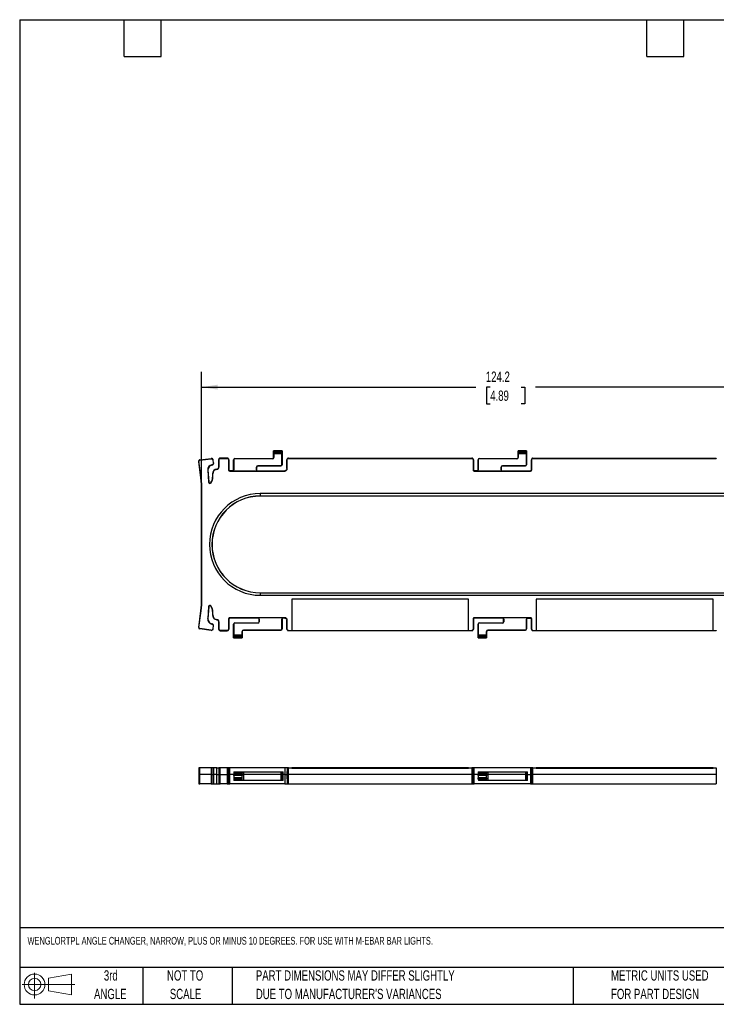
# Model space of a CAD drawing. Header units: millimetres. Extents: x 6 to 273, y 6 to 210.
# Tile 1 of 4: x 6 to 150, y 6 to 210. Entities that reach past the tile are written whole.
import ezdxf

# ---------------------------------------------------------------- set-up
doc = ezdxf.new("R2010")
doc.units = ezdxf.units.MM
doc.layers.add('DIMENSIONS', color=140, linetype='Continuous', lineweight=25)
doc.layers.add('TEXT', color=140, linetype='Continuous', lineweight=25)
doc.styles.add('SLDTEXTSTYLE0', font='TXT', dxfattribs={"width": 0.7})
doc.dimstyles.new('SLDDIMSTYLE2', dxfattribs={"dimtxt": 2.158008, "dimasz": 3.302, "dimexe": 0, "dimexo": 0.0625, "dimgap": 0.539502, "dimtad": 0, "dimtih": 1, "dimtoh": 1, "dimrnd": 1e-09, "dimzin": 12, "dimdsep": 46, "dimtxsty": 'SLDTEXTSTYLE0', "dimsah": 1, "dimcen": 0.09, "dimadec": 0, "dimazin": 3, "dimtfac": 1, "dimtofl": 0, "dimtmove": 0, "dimatfit": 3, "dimfxl": 0, "dimfrac": 2, "dimtolj": 1, "dimtzin": 12, "dimarcsym": 0})

# ---------------------------------------------------------------- blocks, each defined once
blk = doc.blocks.new('Block11')
at = {"color": 7, "linetype": 'Continuous', "lineweight": 18}
for p, q in [((2.59, 5.31), (2.59, 0)), ((5.48, 4.17), (10.18, 5.03)), ((5.48, 1.6), (5.48, 4.17)), ((10.18, 5.03), (10.18, 0.73)), ((0, 2.88), (10.87, 2.88)), ((5.48, 1.6), (10.18, 0.73))]:
    blk.add_line(p, q, dxfattribs=at)
for radius in [2.15, 1.29]:
    blk.add_circle((2.59, 2.88), radius, dxfattribs=at)
blk = doc.blocks.new('Block12')
at = {"color": 7, "linetype": 'Continuous'}
blk.add_blockref('Block11', (0, 0), dxfattribs=at)
blk = doc.blocks.new('SW_NOTE_0_2')
at = {"layer": 'TEXT', "color": 0, "char_height": 2.1167, "attachment_point": 1, "style": 'SLDTEXTSTYLE0'}
for s, insert in [('PART DIMENSIONS MAY DIFFER SLIGHTLY', (0, 2.73)), ("DUE TO MANUFACTURER'S VARIANCES", (0, -1.09))]:
    blk.add_mtext(s, dxfattribs=dict(at, insert=insert))
blk = doc.blocks.new('SW_NOTE_0_3')
at = {"layer": 'TEXT', "color": 0, "char_height": 2.117, "attachment_point": 2, "style": 'SLDTEXTSTYLE0'}
for s, insert in [('NOT TO', (5.26, 2.73)), ('SCALE', (5.35, -1.09))]:
    blk.add_mtext(s, dxfattribs=dict(at, insert=insert))
blk = doc.blocks.new('SW_NOTE_0_4')
at = {"layer": 'TEXT', "color": 0, "char_height": 2.117, "attachment_point": 2, "style": 'SLDTEXTSTYLE0'}
for s, insert in [('3rd', (2.32, 2.73)), ('ANGLE', (2.22, -1.09))]:
    blk.add_mtext(s, dxfattribs=dict(at, insert=insert))
blk = doc.blocks.new('SW_NOTE_0_5')
at = {"layer": 'TEXT', "color": 0, "char_height": 2.1167, "attachment_point": 1, "style": 'SLDTEXTSTYLE0'}
for s, insert in [('METRIC UNITS USED', (0, 2.73)), ('FOR PART DESIGN', (0, -1.09))]:
    blk.add_mtext(s, dxfattribs=dict(at, insert=insert))
blk = doc.blocks.new('_D_4')
at = {"layer": 'DIMENSIONS'}
for p, q in [((43.92, 113.7), (43.92, 136.89)), ((168.16, 113.7), (168.16, 136.89)), ((43.92, 133.71), (100.59, 133.71)), ((103.52, 133.71), (102.79, 133.71)), ((102.79, 133.71), (102.79, 130.28)), ((109.93, 133.71), (110.65, 133.71)), ((110.65, 133.71), (110.65, 130.28)), ((168.16, 133.71), (112.85, 133.71)), ((102.79, 130.28), (103.52, 130.28)), ((110.65, 130.28), (109.93, 130.28))]:
    blk.add_line(p, q, dxfattribs=at)
for points in [[(43.92, 133.71), (47.22, 133.21), (47.22, 134.22)], [(168.16, 133.71), (164.86, 134.22), (164.86, 133.21)]]:
    blk.add_solid(points, dxfattribs=at)
at = {"layer": 'DIMENSIONS', "char_height": 2.117, "attachment_point": 1, "style": 'SLDTEXTSTYLE0'}
for s, insert in [('124.2', (102.62, 136.93)), ('4.89', (103.52, 133.01))]:
    blk.add_mtext(s, dxfattribs=dict(at, insert=insert))

msp = doc.modelspace()

# ---------------------------------------------------------------- linework, layer by layer
for p, q in [((58.793, 120.56), (58.792, 120.561)), ((58.792, 119.214), (58.792, 120.561)), ((58.792, 120.561), (60.542, 120.561)), ((60.541, 120.56), (58.793, 120.56)), ((58.803, 120.361), (60.532, 120.361)), ((60.525, 120.178), (58.81, 120.178)), ((58.817, 119.946), (58.817, 119.214)), ((60.518, 119.946), (58.817, 119.946)), ((60.518, 117.714), (60.518, 119.946)), ((60.542, 120.561), (60.541, 120.56)), ((60.542, 120.561), (60.542, 117.714)), ((109.293, 120.56), (109.292, 120.561)), ((109.292, 119.214), (109.292, 120.561)), ((109.292, 120.561), (111.042, 120.561)), ((111.041, 120.56), (109.293, 120.56)), ((109.303, 120.361), (111.032, 120.361)), ((111.025, 120.178), (109.31, 120.178)), ((109.317, 119.946), (109.317, 119.214)), ((111.018, 119.946), (109.317, 119.946)), ((111.018, 117.714), (111.018, 119.946)), ((111.042, 120.561), (111.041, 120.56)), ((111.042, 120.561), (111.042, 117.714)), ((43.318, 118.404), (43.376, 118.412)), ((43.758, 114.977), (43.318, 118.404)), ((43.817, 114.985), (43.376, 118.412)), ((43.539, 118.692), (45.886, 118.993)), ((43.547, 118.633), (43.539, 118.692)), ((43.547, 118.633), (45.894, 118.935)), ((45.886, 118.993), (45.894, 118.935)), ((45.938, 118.937), (45.938, 118.997)), ((46.282, 118.634), (46.341, 118.642)), ((46.353, 118.082), (46.282, 118.634)), ((46.412, 118.089), (46.341, 118.642)), ((46.412, 118.089), (46.353, 118.082)), ((47.45, 118.74), (47.45, 117.205)), ((47.45, 118.74), (47.509, 118.74)), ((47.509, 117.205), (47.509, 118.74)), ((47.776, 119.007), (47.776, 119.067)), ((49.223, 119.067), (47.776, 119.067)), ((47.776, 119.007), (49.223, 119.007)), ((49.223, 119.067), (49.223, 119.007)), ((49.49, 118.74), (49.49, 116.644)), ((49.49, 118.74), (49.549, 118.74)), ((49.549, 118.74), (49.549, 116.644)), ((50.542, 118.714), (50.567, 118.714)), ((50.542, 116.67), (50.542, 118.714)), ((50.567, 118.714), (50.567, 116.67)), ((50.792, 118.939), (50.792, 118.964)), ((50.792, 118.964), (58.542, 118.964)), ((58.542, 118.939), (50.792, 118.939)), ((58.542, 118.939), (58.542, 118.964)), ((58.792, 119.214), (58.817, 119.214)), ((61.536, 118.74), (61.595, 118.74)), ((61.536, 116.893), (61.536, 118.74)), ((61.595, 116.893), (61.595, 118.74)), ((61.862, 119.007), (61.862, 119.067)), ((61.862, 119.067), (99.723, 119.067)), ((61.862, 119.007), (99.723, 119.007)), ((99.723, 119.067), (99.723, 119.007)), ((99.99, 118.74), (99.99, 116.644)), ((99.99, 118.74), (100.049, 118.74)), ((100.049, 118.74), (100.049, 116.644)), ((101.042, 118.714), (101.067, 118.714)), ((101.042, 116.67), (101.042, 118.714)), ((101.067, 118.714), (101.067, 116.67)), ((101.292, 118.939), (101.292, 118.964)), ((101.292, 118.964), (109.042, 118.964)), ((109.042, 118.939), (101.292, 118.939)), ((109.042, 118.939), (109.042, 118.964)), ((109.292, 119.214), (109.317, 119.214)), ((112.036, 118.74), (112.095, 118.74)), ((112.036, 116.644), (112.036, 118.74)), ((112.095, 116.644), (112.095, 118.74)), ((112.362, 119.007), (112.362, 119.067)), ((112.362, 119.067), (150.223, 119.067)), ((112.362, 119.007), (150.223, 119.007)), ((150.223, 119.067), (150.223, 119.007)), ((45.18, 116.584), (45.239, 116.588)), ((45.18, 116.584), (45.345, 114.138)), ((45.239, 116.588), (45.404, 114.142)), ((46.064, 117.694), (46.073, 117.636)), ((47.096, 116.754), (47.091, 116.813)), ((47.509, 117.205), (47.45, 117.205)), ((49.549, 116.644), (49.49, 116.644)), ((49.722, 116.411), (49.722, 116.47)), ((50.342, 116.47), (49.722, 116.47)), ((49.722, 116.411), (61.112, 116.411)), ((50.342, 116.47), (50.342, 116.446)), ((50.342, 116.446), (55.492, 116.446)), ((50.542, 116.67), (50.567, 116.67)), ((55.268, 116.67), (55.268, 117.214)), ((55.292, 117.214), (55.268, 117.214)), ((55.268, 116.67), (55.292, 116.67)), ((55.292, 117.214), (55.292, 116.67)), ((55.492, 116.446), (55.492, 116.47)), ((55.492, 116.47), (61.112, 116.47)), ((55.542, 117.488), (60.292, 117.488)), ((55.542, 117.464), (55.542, 117.488)), ((60.292, 117.464), (55.542, 117.464)), ((60.292, 117.488), (60.292, 117.464)), ((60.542, 117.714), (60.518, 117.714)), ((61.112, 116.47), (61.112, 116.411)), ((61.595, 116.893), (61.536, 116.893)), ((100.049, 116.644), (99.99, 116.644)), ((100.222, 116.411), (100.222, 116.47)), ((100.842, 116.47), (100.222, 116.47)), ((100.222, 116.411), (111.862, 116.411)), ((100.842, 116.47), (100.842, 116.446)), ((100.842, 116.446), (105.992, 116.446)), ((101.042, 116.67), (101.067, 116.67)), ((105.768, 116.67), (105.768, 117.214)), ((105.792, 117.214), (105.768, 117.214)), ((105.768, 116.67), (105.792, 116.67)), ((105.792, 117.214), (105.792, 116.67)), ((105.992, 116.446), (105.992, 116.47)), ((105.992, 116.47), (111.862, 116.47)), ((106.042, 117.488), (110.792, 117.488)), ((106.042, 117.464), (106.042, 117.488)), ((110.792, 117.464), (106.042, 117.464)), ((110.792, 117.488), (110.792, 117.464)), ((111.042, 117.714), (111.018, 117.714)), ((111.862, 116.47), (111.862, 116.411)), ((112.095, 116.644), (112.036, 116.644)), ((43.817, 114.985), (43.758, 114.977)), ((45.404, 114.142), (45.345, 114.138)), ((45.901, 113.994), (45.851, 114.026)), ((46.171, 115.81), (46.231, 115.81)), ((46.171, 115.81), (46.171, 115.109)), ((46.231, 115.109), (46.171, 115.109)), ((46.231, 115.109), (46.231, 115.81)), ((43.921, 90.093), (43.921, 112.428)), ((43.981, 112.428), (43.921, 112.428)), ((43.981, 90.093), (43.981, 112.428)), ((56.042, 111.761), (56.042, 111.25)), ((156.042, 111.761), (56.042, 111.761)), ((156.042, 111.25), (56.042, 111.25)), ((56.042, 111.25), (56.042, 111.226)), ((156.042, 111.226), (56.042, 111.226)), ((43.981, 90.093), (43.921, 90.093)), ((56.042, 91.296), (56.042, 91.271)), ((56.042, 91.296), (156.042, 91.296)), ((56.042, 91.271), (56.042, 90.761)), ((56.042, 91.271), (156.042, 91.271)), ((56.042, 90.761), (156.042, 90.761)), ((99.049, 89.955), (62.536, 89.955)), ((62.536, 89.955), (62.536, 83.514)), ((99.049, 83.514), (99.049, 89.955)), ((149.549, 89.955), (113.036, 89.955)), ((113.036, 89.955), (113.036, 83.514)), ((149.549, 83.514), (149.549, 89.955)), ((43.318, 84.117), (43.758, 87.544)), ((43.376, 84.109), (43.817, 87.537)), ((43.817, 87.537), (43.758, 87.544)), ((45.345, 88.383), (45.18, 85.937)), ((45.404, 88.379), (45.239, 85.933)), ((45.345, 88.383), (45.404, 88.379)), ((45.851, 88.495), (45.901, 88.527)), ((46.171, 87.412), (46.171, 86.711)), ((46.231, 87.412), (46.171, 87.412)), ((46.231, 86.711), (46.231, 87.412)), ((45.239, 85.933), (45.18, 85.937)), ((46.231, 86.711), (46.171, 86.711)), ((47.091, 85.708), (47.096, 85.767)), ((49.49, 85.878), (49.49, 83.781)), ((49.49, 85.878), (49.549, 85.878)), ((49.549, 85.878), (49.549, 83.781)), ((61.112, 86.11), (49.722, 86.11)), ((49.722, 86.051), (49.722, 86.11)), ((55.592, 86.051), (49.722, 86.051)), ((60.742, 86.075), (55.592, 86.075)), ((55.592, 86.075), (55.592, 86.051)), ((55.817, 85.851), (55.792, 85.851)), ((55.792, 85.308), (55.792, 85.851)), ((55.817, 85.851), (55.817, 85.308)), ((60.518, 83.808), (60.518, 85.851)), ((60.542, 85.851), (60.518, 85.851)), ((60.542, 85.851), (60.542, 83.808)), ((60.742, 86.051), (60.742, 86.075)), ((61.112, 86.051), (60.742, 86.051)), ((61.112, 86.11), (61.112, 86.051)), ((61.536, 85.628), (61.595, 85.628)), ((61.536, 83.781), (61.536, 85.628)), ((61.595, 83.781), (61.595, 85.628)), ((99.99, 85.878), (99.99, 83.781)), ((99.99, 85.878), (100.049, 85.878)), ((100.049, 85.878), (100.049, 83.781)), ((111.862, 86.11), (100.222, 86.11)), ((100.222, 86.051), (100.222, 86.11)), ((106.092, 86.051), (100.222, 86.051)), ((111.242, 86.075), (106.092, 86.075)), ((106.092, 86.075), (106.092, 86.051)), ((106.292, 85.308), (106.292, 85.851)), ((106.317, 85.851), (106.292, 85.851)), ((106.317, 85.851), (106.317, 85.308)), ((111.018, 83.808), (111.018, 85.851)), ((111.042, 85.851), (111.018, 85.851)), ((111.042, 85.851), (111.042, 83.808)), ((111.242, 86.051), (111.242, 86.075)), ((111.242, 86.051), (111.862, 86.051)), ((111.862, 86.11), (111.862, 86.051)), ((112.036, 85.878), (112.095, 85.878)), ((112.036, 83.781), (112.036, 85.878)), ((112.095, 83.781), (112.095, 85.878)), ((43.376, 84.109), (43.318, 84.117)), ((43.539, 83.83), (43.547, 83.888)), ((45.886, 83.528), (43.539, 83.83)), ((45.894, 83.587), (43.547, 83.888)), ((45.894, 83.587), (45.886, 83.528)), ((46.073, 84.885), (46.064, 84.827)), ((46.282, 83.887), (46.353, 84.44)), ((46.341, 83.879), (46.282, 83.887)), ((46.341, 83.879), (46.412, 84.432)), ((46.353, 84.44), (46.412, 84.432)), ((47.45, 85.316), (47.509, 85.316)), ((47.45, 85.316), (47.45, 83.781)), ((47.509, 83.781), (47.45, 83.781)), ((47.509, 83.781), (47.509, 85.316)), ((49.223, 83.514), (47.776, 83.514)), ((47.776, 83.455), (47.776, 83.514)), ((47.776, 83.455), (49.223, 83.455)), ((49.223, 83.514), (49.223, 83.455)), ((49.549, 83.781), (49.49, 83.781)), ((50.542, 84.808), (50.567, 84.808)), ((50.542, 81.961), (50.542, 84.808)), ((50.567, 84.808), (50.567, 82.575)), ((50.792, 85.033), (50.792, 85.058)), ((50.792, 85.058), (55.542, 85.058)), ((55.542, 85.033), (50.792, 85.033)), ((52.542, 83.582), (60.292, 83.582)), ((52.542, 83.582), (52.542, 83.558)), ((60.292, 83.558), (52.542, 83.558)), ((55.542, 85.058), (55.542, 85.033)), ((55.817, 85.308), (55.792, 85.308)), ((60.292, 83.582), (60.292, 83.558)), ((60.542, 83.808), (60.518, 83.808)), ((61.595, 83.781), (61.536, 83.781)), ((61.862, 83.455), (61.862, 83.514)), ((61.862, 83.514), (62.536, 83.514)), ((99.723, 83.455), (61.862, 83.455)), ((62.536, 83.514), (62.536, 83.512)), ((62.536, 83.512), (99.049, 83.512)), ((99.049, 83.514), (99.723, 83.514)), ((99.049, 83.512), (99.049, 83.514)), ((99.723, 83.514), (99.723, 83.455)), ((100.049, 83.781), (99.99, 83.781)), ((101.042, 84.808), (101.067, 84.808)), ((101.042, 81.961), (101.042, 84.808)), ((101.067, 84.808), (101.067, 82.575)), ((101.292, 85.033), (101.292, 85.058)), ((101.292, 85.058), (106.042, 85.058)), ((106.042, 85.033), (101.292, 85.033)), ((103.042, 83.582), (110.792, 83.582)), ((103.042, 83.582), (103.042, 83.558)), ((110.792, 83.558), (103.042, 83.558)), ((106.042, 85.058), (106.042, 85.033)), ((106.292, 85.308), (106.317, 85.308)), ((110.792, 83.582), (110.792, 83.558)), ((111.042, 83.808), (111.018, 83.808)), ((112.095, 83.781), (112.036, 83.781)), ((112.362, 83.455), (112.362, 83.514)), ((112.362, 83.514), (113.036, 83.514)), ((150.223, 83.455), (112.362, 83.455)), ((113.036, 83.514), (113.036, 83.512)), ((113.036, 83.512), (149.549, 83.512)), ((149.549, 83.514), (150.223, 83.514)), ((149.549, 83.512), (149.549, 83.514)), ((150.223, 83.514), (150.223, 83.455)), ((50.542, 81.961), (50.543, 81.962)), ((52.292, 81.961), (50.542, 81.961)), ((50.543, 81.962), (52.291, 81.962)), ((52.282, 82.16), (50.553, 82.16)), ((50.56, 82.343), (52.275, 82.343)), ((50.567, 82.575), (52.268, 82.575)), ((52.292, 83.308), (52.268, 83.308)), ((52.268, 82.575), (52.268, 83.308)), ((52.291, 81.962), (52.292, 81.961)), ((52.292, 83.308), (52.292, 81.961)), ((101.042, 81.961), (101.043, 81.962)), ((102.792, 81.961), (101.042, 81.961)), ((101.043, 81.962), (102.791, 81.962)), ((102.782, 82.16), (101.053, 82.16)), ((101.06, 82.343), (102.775, 82.343)), ((101.067, 82.575), (102.768, 82.575)), ((102.792, 83.308), (102.768, 83.308)), ((102.768, 82.575), (102.768, 83.308)), ((102.791, 81.962), (102.792, 81.961)), ((102.792, 83.308), (102.792, 81.961)), ((43.375, 55.131), (43.316, 53.776)), ((43.547, 55.131), (43.375, 55.131)), ((43.539, 53.776), (43.547, 55.131)), ((45.894, 55.131), (43.547, 55.131)), ((45.894, 55.131), (45.886, 53.776)), ((46.282, 55.131), (45.894, 55.131)), ((46.341, 53.776), (46.282, 55.131)), ((46.282, 55.131), (46.353, 55.131)), ((46.353, 55.131), (46.412, 53.776)), ((46.356, 55.131), (46.353, 55.131)), ((46.415, 53.776), (46.356, 55.131)), ((47.096, 55.131), (46.356, 55.131)), ((47.091, 53.776), (47.096, 55.131)), ((47.096, 55.131), (47.509, 55.131)), ((47.509, 55.131), (47.45, 53.776)), ((47.776, 53.776), (47.776, 55.131)), ((49.223, 55.131), (47.776, 55.131)), ((49.223, 55.131), (49.223, 53.776)), ((49.549, 53.776), (49.49, 55.131)), ((49.722, 53.776), (49.722, 55.131)), ((61.112, 55.131), (49.722, 55.131)), ((61.112, 55.131), (61.112, 53.776)), ((61.595, 55.131), (61.536, 53.776)), ((61.862, 53.776), (61.862, 55.131)), ((61.862, 55.131), (62.536, 55.131)), ((62.536, 55.131), (62.536, 55.081)), ((99.049, 55.131), (62.536, 55.131)), ((62.536, 55.081), (99.049, 55.081)), ((99.049, 55.081), (99.049, 55.131)), ((99.049, 55.131), (99.723, 55.131)), ((99.723, 55.131), (99.723, 53.776)), ((100.049, 53.776), (99.99, 55.131)), ((100.222, 53.776), (100.222, 55.131)), ((111.862, 55.131), (100.222, 55.131)), ((111.862, 55.131), (111.862, 53.776)), ((112.095, 55.131), (112.036, 53.776)), ((112.362, 53.776), (112.362, 55.131)), ((112.362, 55.131), (113.036, 55.131)), ((113.036, 55.131), (113.036, 55.081)), ((149.549, 55.131), (113.036, 55.131)), ((113.036, 55.081), (149.549, 55.081)), ((149.549, 55.081), (149.549, 55.131)), ((149.549, 55.131), (150.223, 55.131)), ((150.223, 55.131), (150.223, 53.776)), ((43.316, 53.776), (43.367, 51.831)), ((43.316, 53.776), (43.539, 53.776)), ((43.546, 51.831), (43.539, 53.776)), ((45.886, 53.776), (43.539, 53.776)), ((45.886, 53.776), (46.341, 53.776)), ((45.886, 53.776), (45.893, 51.831)), ((46.291, 51.831), (46.341, 53.776)), ((46.341, 53.776), (46.412, 53.776)), ((46.412, 53.776), (46.362, 51.831)), ((46.365, 51.831), (46.415, 53.776)), ((46.415, 53.776), (46.412, 53.776)), ((47.091, 53.776), (46.415, 53.776)), ((47.095, 51.831), (47.091, 53.776)), ((47.091, 53.776), (47.45, 53.776)), ((47.45, 53.776), (47.501, 51.831)), ((47.776, 51.831), (47.776, 53.776)), ((47.776, 53.776), (49.223, 53.776)), ((49.223, 53.776), (49.223, 51.831)), ((49.498, 51.831), (49.549, 53.776)), ((49.722, 51.831), (49.722, 53.776)), ((50.542, 53.776), (49.722, 53.776)), ((50.542, 53.776), (50.543, 53.798)), ((52.292, 53.776), (50.542, 53.776)), ((50.548, 53.55), (50.542, 53.776)), ((50.553, 54.021), (50.543, 53.798)), ((50.543, 53.798), (52.291, 53.798)), ((52.286, 53.55), (50.548, 53.55)), ((50.56, 54.173), (50.553, 54.021)), ((52.282, 54.021), (50.553, 54.021)), ((50.559, 53.14), (52.276, 53.14)), ((50.559, 53.14), (50.561, 53.069)), ((50.567, 54.331), (50.56, 54.173)), ((50.56, 54.173), (52.275, 54.173)), ((50.561, 53.069), (52.274, 53.069)), ((50.561, 53.069), (50.568, 52.807)), ((50.567, 54.331), (52.268, 54.331)), ((52.267, 52.807), (52.274, 53.069)), ((52.275, 54.173), (52.268, 54.331)), ((52.268, 54.331), (52.542, 54.331)), ((52.274, 53.069), (52.276, 53.14)), ((52.275, 54.173), (52.282, 54.021)), ((52.291, 53.798), (52.282, 54.021)), ((52.292, 53.776), (52.286, 53.55)), ((52.291, 53.798), (52.292, 53.776)), ((52.542, 53.776), (52.292, 53.776)), ((52.542, 54.331), (52.542, 53.776)), ((52.542, 54.331), (60.292, 54.331)), ((52.542, 53.776), (52.542, 52.531)), ((60.292, 53.776), (52.542, 53.776)), ((60.292, 54.331), (60.292, 53.776)), ((60.292, 54.331), (60.518, 54.331)), ((60.292, 53.776), (60.292, 52.531)), ((60.292, 53.776), (60.542, 53.776)), ((60.51, 52.531), (60.542, 53.776)), ((60.542, 53.776), (60.518, 54.331)), ((60.518, 54.331), (60.742, 54.331)), ((60.742, 53.776), (60.542, 53.776)), ((60.742, 53.776), (60.742, 54.331)), ((60.742, 52.531), (60.742, 53.776)), ((61.112, 53.776), (60.742, 53.776)), ((61.112, 53.776), (61.112, 51.831)), ((61.536, 53.776), (61.587, 51.831)), ((61.862, 51.831), (61.862, 53.776)), ((99.723, 53.776), (61.862, 53.776)), ((99.723, 53.776), (99.723, 51.831)), ((99.998, 51.831), (100.049, 53.776)), ((100.222, 51.831), (100.222, 53.776)), ((101.042, 53.776), (100.222, 53.776)), ((101.042, 53.776), (101.043, 53.798)), ((101.048, 53.55), (101.042, 53.776)), ((102.792, 53.776), (101.042, 53.776)), ((101.053, 54.021), (101.043, 53.798)), ((101.043, 53.798), (102.791, 53.798)), ((102.786, 53.55), (101.048, 53.55)), ((101.06, 54.173), (101.053, 54.021)), ((102.782, 54.021), (101.053, 54.021)), ((101.059, 53.14), (102.776, 53.14)), ((101.059, 53.14), (101.061, 53.069)), ((101.067, 54.331), (101.06, 54.173)), ((101.06, 54.173), (102.775, 54.173)), ((101.061, 53.069), (102.774, 53.069)), ((101.068, 52.807), (101.061, 53.069)), ((101.067, 54.331), (102.768, 54.331)), ((102.774, 53.069), (102.767, 52.807)), ((102.775, 54.173), (102.768, 54.331)), ((102.768, 54.331), (103.042, 54.331)), ((102.774, 53.069), (102.776, 53.14)), ((102.775, 54.173), (102.782, 54.021)), ((102.791, 53.798), (102.782, 54.021)), ((102.792, 53.776), (102.786, 53.55)), ((102.791, 53.798), (102.792, 53.776)), ((103.042, 53.776), (102.792, 53.776)), ((103.042, 54.331), (103.042, 53.776)), ((103.042, 54.331), (110.792, 54.331)), ((103.042, 53.776), (103.042, 52.531)), ((110.792, 53.776), (103.042, 53.776)), ((110.792, 54.331), (110.792, 53.776)), ((110.792, 54.331), (111.018, 54.331)), ((110.792, 53.776), (110.792, 52.531)), ((110.792, 53.776), (111.042, 53.776)), ((111.01, 52.531), (111.042, 53.776)), ((111.042, 53.776), (111.018, 54.331)), ((111.018, 54.331), (111.242, 54.331)), ((111.242, 53.776), (111.042, 53.776)), ((111.242, 53.776), (111.242, 54.331)), ((111.242, 52.531), (111.242, 53.776)), ((111.242, 53.776), (111.862, 53.776)), ((111.862, 53.776), (111.862, 51.831)), ((112.036, 53.776), (112.087, 51.831)), ((112.362, 51.831), (112.362, 53.776)), ((150.223, 53.776), (112.362, 53.776)), ((150.223, 53.776), (150.223, 51.831)), ((43.367, 51.831), (43.546, 51.831)), ((45.893, 51.831), (43.546, 51.831)), ((45.893, 51.831), (46.291, 51.831)), ((46.362, 51.831), (46.291, 51.831)), ((46.362, 51.831), (46.365, 51.831)), ((49.223, 51.831), (47.776, 51.831)), ((61.112, 51.831), (49.722, 51.831)), ((52.267, 52.807), (50.568, 52.807)), ((50.568, 52.807), (50.575, 52.531)), ((52.285, 52.531), (50.575, 52.531)), ((52.26, 52.545), (52.267, 52.807)), ((52.542, 52.531), (52.285, 52.531)), ((60.292, 52.531), (52.542, 52.531)), ((60.51, 52.531), (60.292, 52.531)), ((60.742, 52.531), (60.51, 52.531)), ((61.862, 51.831), (99.723, 51.831)), ((111.862, 51.831), (100.222, 51.831)), ((102.767, 52.807), (101.068, 52.807)), ((101.068, 52.807), (101.075, 52.531)), ((102.785, 52.531), (101.075, 52.531)), ((102.76, 52.545), (102.767, 52.807)), ((103.042, 52.531), (102.785, 52.531)), ((110.792, 52.531), (103.042, 52.531)), ((111.01, 52.531), (110.792, 52.531)), ((111.242, 52.531), (111.01, 52.531)), ((112.362, 51.831), (150.223, 51.831))]:
    msp.add_line(p, q)
for centre, radius, start, end in [((45.938, 118.59), 0.407, 90.00001, 97.32402), ((45.938, 118.59), 0.347, 90, 97.32402), ((50.792, 118.714), 0.25, 90, 180), ((50.792, 118.714), 0.226, 90, 180), ((58.542, 119.214), 0.274, 270, 0), ((58.542, 119.214), 0.25, 270, 0), ((101.292, 118.714), 0.25, 90, 180), ((101.292, 118.714), 0.226, 90, 180), ((109.042, 119.214), 0.274, 270, 0), ((109.042, 119.214), 0.25, 270, 0), ((46.23, 116.655), 1.053, 99.07557, 183.8699), ((46.23, 116.655), 0.993, 99.07441, 183.8699), ((47.178, 115.81), 1.007, 94.97163, 180), ((47.178, 115.81), 0.947, 94.97163, 180), ((47.057, 117.205), 0.393, 274.97163, 0), ((47.057, 117.205), 0.453, 274.97163, 360), ((50.342, 116.67), 0.224, 270, 0), ((50.342, 116.67), 0.2, 270, 0), ((55.542, 117.214), 0.274, 90, 180), ((55.492, 116.67), 0.224, 180, 270), ((55.542, 117.214), 0.25, 90, 180), ((55.492, 116.67), 0.2, 180, 270), ((60.292, 117.714), 0.226, 270, 0), ((60.292, 117.714), 0.25, 270, 0), ((100.842, 116.67), 0.224, 270, 0), ((100.842, 116.67), 0.2, 270, 0), ((106.042, 117.214), 0.274, 90, 180), ((105.992, 116.67), 0.224, 180, 270), ((106.042, 117.214), 0.25, 90, 180), ((105.992, 116.67), 0.2, 180, 270), ((110.792, 117.714), 0.226, 270, 0), ((110.792, 117.714), 0.25, 270, 0), ((23.928, 112.428), 19.993, 0, 7.32402), ((23.928, 112.428), 20.053, 0, 7.32402), ((45.647, 114.158), 0.303, 183.8699, 327.07991), ((45.647, 114.158), 0.243, 183.8699, 327.07991), ((44.178, 115.109), 1.993, 327.07991, 0), ((44.178, 115.109), 2.053, 327.07991, 0), ((56.042, 101.261), 10.5, 90, 270), ((56.042, 101.261), 9.99, 90, 270), ((56.042, 101.261), 9.965, 90, 270), ((23.928, 90.093), 19.993, 352.67598, 0), ((23.928, 90.093), 20.053, 352.67598, 0), ((45.647, 88.363), 0.303, 32.92009, 176.1301), ((45.647, 88.363), 0.243, 32.92009, 176.1301), ((44.178, 87.412), 1.993, 0, 32.92009), ((44.178, 87.412), 2.053, 0, 32.92009), ((46.23, 85.866), 1.053, 176.1301, 260.92559), ((46.23, 85.866), 0.993, 176.1301, 260.92559), ((47.178, 86.711), 1.007, 180, 265.02837), ((47.178, 86.711), 0.947, 180, 265.02837), ((47.057, 85.316), 0.393, 0, 85.02837), ((47.057, 85.316), 0.453, 360, 85.02837), ((55.592, 85.851), 0.224, 0, 90), ((55.592, 85.851), 0.2, 0, 90), ((60.742, 85.851), 0.224, 90, 180), ((60.742, 85.851), 0.2, 90, 180), ((106.092, 85.851), 0.224, 0, 90), ((106.092, 85.851), 0.2, 0, 90), ((111.242, 85.851), 0.224, 90, 180), ((111.242, 85.851), 0.2, 90, 180), ((43.572, 84.084), 0.257, 172.67598, 262.67598), ((43.572, 84.084), 0.197, 172.67598, 262.67598), ((45.938, 83.931), 0.407, 262.67598, 352.67598), ((45.938, 83.931), 0.347, 262.67598, 352.67598), ((46.009, 84.484), 0.347, 352.67598, 80.92559), ((46.009, 84.484), 0.407, 352.67598, 80.92559), ((50.792, 84.808), 0.25, 90, 180), ((50.792, 84.808), 0.226, 90, 180), ((52.542, 83.308), 0.274, 90, 180), ((52.542, 83.308), 0.25, 90, 180), ((55.542, 85.308), 0.274, 270, 0), ((55.542, 85.308), 0.25, 270, 0), ((60.292, 83.808), 0.226, 270, 0), ((60.292, 83.808), 0.25, 270, 0), ((101.292, 84.808), 0.25, 90, 180), ((101.292, 84.808), 0.226, 90, 180), ((103.042, 83.308), 0.274, 90, 180), ((103.042, 83.308), 0.25, 90, 180), ((106.042, 85.308), 0.274, 270, 0), ((106.042, 85.308), 0.25, 270, 0), ((110.792, 83.808), 0.226, 270, 0), ((110.792, 83.808), 0.25, 270, 0)]:
    msp.add_arc(centre, radius, start, end)
for centre, start_param, end_param in [((58.792, 120.311), 4.9143275, 6.1959188), ((58.814, 120.411), 1.7715737, 2.7636307), ((58.806, 119.946), 4.712389, 5.9052233), ((60.529, 119.946), 0.377962, 1.5707963), ((60.521, 120.411), 3.5195546, 4.5116116), ((60.542, 120.311), 0.0872665, 1.3688579), ((109.292, 120.311), 4.9143275, 6.1959188), ((109.314, 120.411), 1.7715737, 2.7636307), ((109.306, 119.946), 4.712389, 5.9052233), ((111.029, 119.946), 0.377962, 1.5707963), ((111.021, 120.411), 3.5195546, 4.5116116), ((111.042, 120.311), 0.0872665, 1.3688579), ((50.542, 82.211), 3.2288591, 4.5104505), ((50.564, 82.111), 0.377962, 1.370019), ((50.556, 82.575), 3.5195546, 4.712389), ((52.279, 82.575), 1.5707963, 2.7636307), ((52.271, 82.111), 4.9131663, 5.9052233), ((52.292, 82.211), 1.7727348, 3.0543262), ((101.042, 82.211), 3.2288591, 4.5104505), ((101.064, 82.111), 0.377962, 1.370019), ((101.056, 82.575), 3.5195546, 4.712389), ((102.779, 82.575), 1.5707963, 2.7636307), ((102.771, 82.111), 4.9131664, 5.9052233), ((102.792, 82.211), 1.7727348, 3.0543262)]:
    msp.add_ellipse(centre, major_axis=(0, 0.25), ratio=0.0436609, start_param=start_param, end_param=end_param)
for points, knots in [([(43.539, 118.692), (43.522, 118.689), (43.488, 118.681), (43.443, 118.661), (43.402, 118.632), (43.368, 118.595), (43.341, 118.552), (43.323, 118.506), (43.315, 118.457), (43.315, 118.422), (43.318, 118.404)], [-0.0000042, -0.0000042, -0.0000042, -0.0000042, 0.125, 0.25, 0.375, 0.5, 0.625, 0.75, 0.875, 1, 1, 1, 1]), ([(43.376, 118.412), (43.376, 118.412), (43.375, 118.426), (43.374, 118.452), (43.381, 118.49), (43.394, 118.526), (43.415, 118.559), (43.442, 118.587), (43.473, 118.609), (43.508, 118.625), (43.533, 118.631), (43.547, 118.633)], [-0.0000049, -0.0000049, -0.0000049, -0.0000049, 0.0001304, 0.1251304, 0.2501304, 0.3751304, 0.5001304, 0.6251304, 0.7501304, 0.8751304, 1.0001354, 1.0001354, 1.0001354, 1.0001354]), ([(46.341, 118.642), (46.338, 118.667), (46.327, 118.716), (46.298, 118.783), (46.258, 118.844), (46.208, 118.897), (46.159, 118.933), (46.116, 118.956), (46.083, 118.97), (46.049, 118.982), (46.014, 118.99), (45.977, 118.995), (45.951, 118.997), (45.938, 118.997)], [0, 0, 0, 0, 0.125, 0.25, 0.375, 0.5, 0.625, 0.6875, 0.75, 0.8125, 0.875, 0.9375, 1.0000001, 1.0000001, 1.0000001, 1.0000001]), ([(45.938, 118.937), (45.949, 118.937), (45.971, 118.936), (46.002, 118.932), (46.033, 118.925), (46.062, 118.915), (46.09, 118.903), (46.127, 118.883), (46.169, 118.852), (46.212, 118.807), (46.246, 118.755), (46.27, 118.698), (46.28, 118.656), (46.282, 118.634), (46.282, 118.634)], [-0.0000637, -0.0000637, -0.0000637, -0.0000637, 0.0624363, 0.1249363, 0.1874363, 0.2499363, 0.3124363, 0.3749363, 0.4999363, 0.6249363, 0.7499363, 0.8749363, 0.9999363, 1, 1, 1, 1]), ([(46.353, 118.082), (46.356, 118.058), (46.358, 118.013), (46.347, 117.949), (46.324, 117.886), (46.289, 117.829), (46.244, 117.779), (46.19, 117.739), (46.131, 117.71), (46.087, 117.698), (46.064, 117.694), (46.064, 117.694)], [-0.0000377, -0.0000377, -0.0000377, -0.0000377, 0.1249623, 0.2499623, 0.3749623, 0.4999623, 0.6249623, 0.7499623, 0.8749623, 0.9999623, 1.0000001, 1.0000001, 1.0000001, 1.0000001]), ([(46.073, 117.636), (46.1, 117.64), (46.152, 117.654), (46.221, 117.688), (46.284, 117.735), (46.337, 117.793), (46.377, 117.86), (46.405, 117.934), (46.417, 118.009), (46.416, 118.062), (46.412, 118.089)], [0, 0, 0, 0, 0.125, 0.25, 0.375, 0.5, 0.625, 0.75, 0.875, 1.0000001, 1.0000001, 1.0000001, 1.0000001]), ([(47.776, 119.067), (47.734, 119.067), (47.648, 119.05), (47.54, 118.977), (47.467, 118.868), (47.45, 118.783), (47.45, 118.74)], [-0.0000002, -0.0000002, -0.0000002, -0.0000002, 0.2480879, 0.4999418, 0.7513102, 1.0000006, 1.0000006, 1.0000006, 1.0000006]), ([(47.509, 118.74), (47.509, 118.775), (47.523, 118.845), (47.583, 118.934), (47.671, 118.994), (47.742, 119.007), (47.776, 119.007)], [-0.0000003, -0.0000003, -0.0000003, -0.0000003, 0.2486902, 0.5000586, 0.7519125, 1.0000007, 1.0000007, 1.0000007, 1.0000007]), ([(49.549, 118.74), (49.549, 118.782), (49.532, 118.868), (49.459, 118.977), (49.351, 119.05), (49.265, 119.067), (49.223, 119.067)], [-0.0000003, -0.0000003, -0.0000003, -0.0000003, 0.2480879, 0.4999418, 0.7513102, 1.0000006, 1.0000006, 1.0000006, 1.0000006]), ([(49.223, 119.007), (49.257, 119.007), (49.328, 118.994), (49.416, 118.934), (49.476, 118.845), (49.49, 118.775), (49.49, 118.74)], [-0.0000003, -0.0000003, -0.0000003, -0.0000003, 0.2486902, 0.5000586, 0.7519125, 1.0000006, 1.0000006, 1.0000006, 1.0000006]), ([(61.862, 119.067), (61.82, 119.067), (61.734, 119.05), (61.625, 118.977), (61.553, 118.868), (61.536, 118.783), (61.536, 118.74)], [-0.0000003, -0.0000003, -0.0000003, -0.0000003, 0.2480879, 0.4999418, 0.7513102, 1.0000006, 1.0000006, 1.0000006, 1.0000006]), ([(61.595, 118.74), (61.595, 118.775), (61.609, 118.845), (61.668, 118.934), (61.757, 118.994), (61.828, 119.007), (61.862, 119.007)], [-0.0000003, -0.0000003, -0.0000003, -0.0000003, 0.2486901, 0.5000585, 0.7519124, 1.0000006, 1.0000006, 1.0000006, 1.0000006]), ([(100.049, 118.74), (100.049, 118.782), (100.032, 118.868), (99.959, 118.977), (99.851, 119.05), (99.765, 119.067), (99.723, 119.067)], [-0.0000003, -0.0000003, -0.0000003, -0.0000003, 0.2480879, 0.4999418, 0.7513102, 1.0000006, 1.0000006, 1.0000006, 1.0000006]), ([(99.723, 119.007), (99.757, 119.007), (99.828, 118.994), (99.916, 118.934), (99.976, 118.845), (99.99, 118.775), (99.99, 118.74)], [-0.0000003, -0.0000003, -0.0000003, -0.0000003, 0.2486901, 0.5000585, 0.7519124, 1.0000006, 1.0000006, 1.0000006, 1.0000006]), ([(112.362, 119.067), (112.32, 119.067), (112.234, 119.05), (112.125, 118.977), (112.053, 118.868), (112.036, 118.783), (112.036, 118.74)], [-0.0000003, -0.0000003, -0.0000003, -0.0000003, 0.2480879, 0.4999418, 0.7513102, 1.0000006, 1.0000006, 1.0000006, 1.0000006]), ([(112.095, 118.74), (112.095, 118.775), (112.109, 118.845), (112.168, 118.934), (112.257, 118.994), (112.328, 119.007), (112.362, 119.007)], [-0.0000003, -0.0000003, -0.0000003, -0.0000003, 0.2486901, 0.5000585, 0.7519124, 1.0000006, 1.0000006, 1.0000006, 1.0000006]), ([(49.49, 116.644), (49.49, 116.603), (49.511, 116.522), (49.601, 116.432), (49.682, 116.411), (49.722, 116.411)], [0.00000086, 0.00000086, 0.00000086, 0.00000086, 0.33208873, 0.66688684, 1.00000014, 1.00000014, 1.00000014, 1.00000014]), ([(49.722, 116.47), (49.692, 116.47), (49.631, 116.486), (49.565, 116.553), (49.549, 116.614), (49.549, 116.644)], [0.00000109, 0.00000109, 0.00000109, 0.00000109, 0.33311416, 0.66791227, 1.0000002, 1.0000002, 1.0000002, 1.0000002]), ([(61.112, 116.411), (61.175, 116.411), (61.301, 116.436), (61.463, 116.543), (61.57, 116.705), (61.595, 116.831), (61.595, 116.893)], [-0.0000002, -0.0000002, -0.0000002, -0.0000002, 0.247175, 0.4998155, 0.7528066, 0.9999999, 0.9999999, 0.9999999, 0.9999999]), ([(61.536, 116.893), (61.536, 116.839), (61.514, 116.728), (61.42, 116.586), (61.278, 116.492), (61.167, 116.47), (61.112, 116.47)], [-0.0000003, -0.0000003, -0.0000003, -0.0000003, 0.2471931, 0.5001841, 0.7528247, 0.9999999, 0.9999999, 0.9999999, 0.9999999]), ([(99.99, 116.644), (99.99, 116.603), (100.011, 116.522), (100.101, 116.432), (100.182, 116.411), (100.222, 116.411)], [0.00000086, 0.00000086, 0.00000086, 0.00000086, 0.33208873, 0.66688684, 1.00000014, 1.00000014, 1.00000014, 1.00000014]), ([(100.222, 116.47), (100.192, 116.47), (100.131, 116.486), (100.065, 116.553), (100.049, 116.614), (100.049, 116.644)], [0.00000109, 0.00000109, 0.00000109, 0.00000109, 0.33311416, 0.66791227, 1.0000002, 1.0000002, 1.0000002, 1.0000002]), ([(111.862, 116.411), (111.903, 116.411), (111.984, 116.432), (112.073, 116.522), (112.095, 116.603), (112.095, 116.644)], [0.00000086, 0.00000086, 0.00000086, 0.00000086, 0.33208873, 0.66688684, 1.00000014, 1.00000014, 1.00000014, 1.00000014]), ([(112.036, 116.644), (112.036, 116.614), (112.02, 116.552), (111.953, 116.486), (111.892, 116.47), (111.862, 116.47)], [0.00000101, 0.00000101, 0.00000101, 0.00000101, 0.33311416, 0.66791227, 1.00000021, 1.00000021, 1.00000021, 1.00000021]), ([(49.722, 86.11), (49.682, 86.11), (49.601, 86.089), (49.511, 85.999), (49.49, 85.918), (49.49, 85.878)], [0.00000086, 0.00000086, 0.00000086, 0.00000086, 0.33208873, 0.66688684, 1.00000014, 1.00000014, 1.00000014, 1.00000014]), ([(49.549, 85.878), (49.549, 85.908), (49.565, 85.969), (49.631, 86.035), (49.693, 86.051), (49.722, 86.051)], [0.00000101, 0.00000101, 0.00000101, 0.00000101, 0.33311416, 0.66791227, 1.00000021, 1.00000021, 1.00000021, 1.00000021]), ([(61.595, 85.628), (61.595, 85.69), (61.57, 85.817), (61.463, 85.978), (61.301, 86.086), (61.175, 86.11), (61.112, 86.11)], [-0.0000002, -0.0000002, -0.0000002, -0.0000002, 0.247175, 0.4998155, 0.7528066, 0.9999999, 0.9999999, 0.9999999, 0.9999999]), ([(61.112, 86.051), (61.167, 86.051), (61.278, 86.029), (61.42, 85.935), (61.514, 85.794), (61.536, 85.682), (61.536, 85.628)], [-0.0000003, -0.0000003, -0.0000003, -0.0000003, 0.2471931, 0.5001841, 0.7528247, 0.9999999, 0.9999999, 0.9999999, 0.9999999]), ([(100.222, 86.11), (100.182, 86.11), (100.101, 86.089), (100.011, 85.999), (99.99, 85.918), (99.99, 85.878)], [0.00000086, 0.00000086, 0.00000086, 0.00000086, 0.33208873, 0.66688684, 1.00000014, 1.00000014, 1.00000014, 1.00000014]), ([(100.049, 85.878), (100.049, 85.908), (100.065, 85.969), (100.131, 86.035), (100.193, 86.051), (100.222, 86.051)], [0.00000101, 0.00000101, 0.00000101, 0.00000101, 0.33311416, 0.66791227, 1.00000021, 1.00000021, 1.00000021, 1.00000021]), ([(112.095, 85.878), (112.095, 85.918), (112.074, 85.999), (111.984, 86.089), (111.903, 86.11), (111.862, 86.11)], [0.00000086, 0.00000086, 0.00000086, 0.00000086, 0.33208873, 0.66688684, 1.00000014, 1.00000014, 1.00000014, 1.00000014]), ([(111.862, 86.051), (111.892, 86.051), (111.953, 86.035), (112.02, 85.969), (112.036, 85.907), (112.036, 85.878)], [0.00000109, 0.00000109, 0.00000109, 0.00000109, 0.33311416, 0.66791227, 1.0000002, 1.0000002, 1.0000002, 1.0000002]), ([(47.45, 83.781), (47.45, 83.739), (47.467, 83.653), (47.539, 83.544), (47.648, 83.472), (47.734, 83.455), (47.776, 83.455)], [-0.0000002, -0.0000002, -0.0000002, -0.0000002, 0.2480879, 0.4999418, 0.7513102, 1.0000006, 1.0000006, 1.0000006, 1.0000006]), ([(47.776, 83.514), (47.742, 83.514), (47.671, 83.528), (47.582, 83.587), (47.523, 83.676), (47.509, 83.747), (47.509, 83.781)], [-0.0000003, -0.0000003, -0.0000003, -0.0000003, 0.2486902, 0.5000586, 0.7519124, 1.0000006, 1.0000006, 1.0000006, 1.0000006]), ([(49.49, 83.781), (49.49, 83.746), (49.476, 83.676), (49.416, 83.587), (49.327, 83.528), (49.257, 83.514), (49.223, 83.514)], [-0.0000003, -0.0000003, -0.0000003, -0.0000003, 0.2486902, 0.5000586, 0.7519125, 1.0000007, 1.0000007, 1.0000007, 1.0000007]), ([(49.223, 83.455), (49.265, 83.455), (49.351, 83.471), (49.459, 83.544), (49.532, 83.653), (49.549, 83.739), (49.549, 83.781)], [-0.0000002, -0.0000002, -0.0000002, -0.0000002, 0.2480879, 0.4999418, 0.7513102, 1.0000006, 1.0000006, 1.0000006, 1.0000006]), ([(61.536, 83.781), (61.536, 83.739), (61.553, 83.653), (61.625, 83.544), (61.734, 83.472), (61.82, 83.455), (61.862, 83.455)], [-0.0000003, -0.0000003, -0.0000003, -0.0000003, 0.2480879, 0.4999418, 0.7513102, 1.0000006, 1.0000006, 1.0000006, 1.0000006]), ([(61.862, 83.514), (61.828, 83.514), (61.757, 83.528), (61.668, 83.587), (61.609, 83.676), (61.595, 83.747), (61.595, 83.781)], [-0.0000003, -0.0000003, -0.0000003, -0.0000003, 0.2486901, 0.5000585, 0.7519124, 1.0000006, 1.0000006, 1.0000006, 1.0000006]), ([(99.99, 83.781), (99.99, 83.746), (99.976, 83.676), (99.916, 83.587), (99.827, 83.528), (99.757, 83.514), (99.723, 83.514)], [-0.0000003, -0.0000003, -0.0000003, -0.0000003, 0.2486901, 0.5000585, 0.7519124, 1.0000006, 1.0000006, 1.0000006, 1.0000006]), ([(99.723, 83.455), (99.765, 83.455), (99.851, 83.471), (99.959, 83.544), (100.032, 83.653), (100.049, 83.739), (100.049, 83.781)], [-0.0000002, -0.0000002, -0.0000002, -0.0000002, 0.2480879, 0.4999418, 0.7513102, 1.0000006, 1.0000006, 1.0000006, 1.0000006]), ([(112.036, 83.781), (112.036, 83.739), (112.053, 83.653), (112.125, 83.544), (112.234, 83.472), (112.32, 83.455), (112.362, 83.455)], [-0.0000003, -0.0000003, -0.0000003, -0.0000003, 0.2480879, 0.4999418, 0.7513102, 1.0000006, 1.0000006, 1.0000006, 1.0000006]), ([(112.362, 83.514), (112.328, 83.514), (112.257, 83.528), (112.168, 83.587), (112.109, 83.676), (112.095, 83.747), (112.095, 83.781)], [-0.0000003, -0.0000003, -0.0000003, -0.0000003, 0.2486901, 0.5000585, 0.7519124, 1.0000006, 1.0000006, 1.0000006, 1.0000006]), ([(47.776, 55.131), (47.742, 55.131), (47.671, 55.131), (47.582, 55.131), (47.523, 55.131), (47.509, 55.131), (47.509, 55.131)], [-0.0000003, -0.0000003, -0.0000003, -0.0000003, 0.2486902, 0.5000586, 0.7519124, 1.0000006, 1.0000006, 1.0000006, 1.0000006]), ([(49.49, 55.131), (49.49, 55.131), (49.476, 55.131), (49.416, 55.131), (49.327, 55.131), (49.257, 55.131), (49.223, 55.131)], [-0.0000003, -0.0000003, -0.0000003, -0.0000003, 0.2486902, 0.5000586, 0.7519125, 1.0000007, 1.0000007, 1.0000007, 1.0000007]), ([(49.722, 55.131), (49.682, 55.131), (49.601, 55.131), (49.511, 55.131), (49.49, 55.131), (49.49, 55.131)], [0.00000086, 0.00000086, 0.00000086, 0.00000086, 0.33208873, 0.66688684, 1.00000014, 1.00000014, 1.00000014, 1.00000014]), ([(61.595, 55.131), (61.595, 55.131), (61.57, 55.131), (61.463, 55.131), (61.301, 55.131), (61.175, 55.131), (61.112, 55.131)], [-0.0000002, -0.0000002, -0.0000002, -0.0000002, 0.247175, 0.4998155, 0.7528066, 0.9999999, 0.9999999, 0.9999999, 0.9999999]), ([(61.862, 55.131), (61.828, 55.131), (61.757, 55.131), (61.668, 55.131), (61.609, 55.131), (61.595, 55.131), (61.595, 55.131)], [-0.0000003, -0.0000003, -0.0000003, -0.0000003, 0.2486901, 0.5000585, 0.7519124, 1.0000006, 1.0000006, 1.0000006, 1.0000006]), ([(99.99, 55.131), (99.99, 55.131), (99.976, 55.131), (99.916, 55.131), (99.827, 55.131), (99.757, 55.131), (99.723, 55.131)], [-0.0000003, -0.0000003, -0.0000003, -0.0000003, 0.2486901, 0.5000585, 0.7519124, 1.0000006, 1.0000006, 1.0000006, 1.0000006]), ([(100.222, 55.131), (100.182, 55.131), (100.101, 55.131), (100.011, 55.131), (99.99, 55.131), (99.99, 55.131)], [0.00000086, 0.00000086, 0.00000086, 0.00000086, 0.33208873, 0.66688684, 1.00000014, 1.00000014, 1.00000014, 1.00000014]), ([(112.095, 55.131), (112.095, 55.131), (112.074, 55.131), (111.984, 55.131), (111.903, 55.131), (111.862, 55.131)], [0.00000086, 0.00000086, 0.00000086, 0.00000086, 0.33208873, 0.66688684, 1.00000014, 1.00000014, 1.00000014, 1.00000014]), ([(112.362, 55.131), (112.328, 55.131), (112.257, 55.131), (112.168, 55.131), (112.109, 55.131), (112.095, 55.131), (112.095, 55.131)], [-0.0000003, -0.0000003, -0.0000003, -0.0000003, 0.2486901, 0.5000585, 0.7519124, 1.0000006, 1.0000006, 1.0000006, 1.0000006]), ([(47.45, 53.776), (47.45, 53.776), (47.467, 53.776), (47.539, 53.776), (47.648, 53.776), (47.734, 53.776), (47.776, 53.776)], [-0.0000002, -0.0000002, -0.0000002, -0.0000002, 0.2480879, 0.4999418, 0.7513102, 1.0000006, 1.0000006, 1.0000006, 1.0000006]), ([(49.223, 53.776), (49.265, 53.776), (49.351, 53.776), (49.459, 53.776), (49.532, 53.776), (49.549, 53.776), (49.549, 53.776)], [-0.0000002, -0.0000002, -0.0000002, -0.0000002, 0.2480879, 0.4999418, 0.7513102, 1.0000006, 1.0000006, 1.0000006, 1.0000006]), ([(49.549, 53.776), (49.549, 53.776), (49.565, 53.776), (49.631, 53.776), (49.693, 53.776), (49.722, 53.776)], [0.00000101, 0.00000101, 0.00000101, 0.00000101, 0.33311416, 0.66791227, 1.00000021, 1.00000021, 1.00000021, 1.00000021]), ([(50.548, 53.55), (50.549, 53.527), (50.55, 53.481), (50.552, 53.417), (50.553, 53.359), (50.554, 53.308), (50.556, 53.264), (50.557, 53.226), (50.557, 53.196), (50.558, 53.171), (50.559, 53.153), (50.559, 53.144), (50.559, 53.14)], [0, 0, 0, 0, 0.1196735, 0.23497624, 0.34590769, 0.45246736, 0.55465484, 0.65246978, 0.74591191, 0.83498102, 0.91967705, 1, 1, 1, 1]), ([(52.276, 53.14), (52.276, 53.146), (52.276, 53.159), (52.277, 53.192), (52.278, 53.236), (52.28, 53.295), (52.282, 53.367), (52.284, 53.453), (52.286, 53.517), (52.286, 53.55)], [0, 0, 0, 0, 0.1161131, 0.2411449, 0.3750935, 0.5179565, 0.6697308, 0.8304133, 1, 1, 1, 1]), ([(61.112, 53.776), (61.167, 53.776), (61.278, 53.776), (61.42, 53.776), (61.514, 53.776), (61.536, 53.776), (61.536, 53.776)], [-0.0000003, -0.0000003, -0.0000003, -0.0000003, 0.2471931, 0.5001841, 0.7528247, 0.9999999, 0.9999999, 0.9999999, 0.9999999]), ([(61.536, 53.776), (61.536, 53.776), (61.553, 53.776), (61.625, 53.776), (61.734, 53.776), (61.82, 53.776), (61.862, 53.776)], [-0.0000003, -0.0000003, -0.0000003, -0.0000003, 0.2480879, 0.4999418, 0.7513102, 1.0000006, 1.0000006, 1.0000006, 1.0000006]), ([(99.723, 53.776), (99.765, 53.776), (99.851, 53.776), (99.959, 53.776), (100.032, 53.776), (100.049, 53.776), (100.049, 53.776)], [-0.0000002, -0.0000002, -0.0000002, -0.0000002, 0.2480879, 0.4999418, 0.7513102, 1.0000006, 1.0000006, 1.0000006, 1.0000006]), ([(100.049, 53.776), (100.049, 53.776), (100.065, 53.776), (100.131, 53.776), (100.193, 53.776), (100.222, 53.776)], [0.00000101, 0.00000101, 0.00000101, 0.00000101, 0.33311416, 0.66791227, 1.00000021, 1.00000021, 1.00000021, 1.00000021]), ([(101.048, 53.55), (101.049, 53.527), (101.05, 53.481), (101.052, 53.417), (101.053, 53.359), (101.054, 53.308), (101.056, 53.264), (101.057, 53.226), (101.057, 53.196), (101.058, 53.171), (101.059, 53.153), (101.059, 53.144), (101.059, 53.14)], [0, 0, 0, 0, 0.1196735, 0.2349762, 0.3459077, 0.4524674, 0.5546548, 0.6524698, 0.7459119, 0.834981, 0.919677, 1, 1, 1, 1]), ([(102.776, 53.14), (102.776, 53.146), (102.776, 53.159), (102.777, 53.192), (102.778, 53.236), (102.78, 53.295), (102.782, 53.367), (102.784, 53.453), (102.786, 53.517), (102.786, 53.55)], [0, 0, 0, 0, 0.1161131, 0.2411449, 0.3750935, 0.5179565, 0.6697308, 0.8304133, 1, 1, 1, 1]), ([(111.862, 53.776), (111.892, 53.776), (111.953, 53.776), (112.02, 53.776), (112.036, 53.776), (112.036, 53.776)], [0.00000109, 0.00000109, 0.00000109, 0.00000109, 0.33311416, 0.66791227, 1.0000002, 1.0000002, 1.0000002, 1.0000002]), ([(112.036, 53.776), (112.036, 53.776), (112.053, 53.776), (112.125, 53.776), (112.234, 53.776), (112.32, 53.776), (112.362, 53.776)], [-0.0000003, -0.0000003, -0.0000003, -0.0000003, 0.2480879, 0.4999418, 0.7513102, 1.0000006, 1.0000006, 1.0000006, 1.0000006]), ([(46.362, 51.831), (46.396, 51.831), (46.486, 51.831), (46.748, 51.831), (46.979, 51.831), (47.095, 51.831)], [0, 0, 0, 0, 0.2306444, 0.6153222, 1, 1, 1, 1]), ([(47.095, 51.831), (47.117, 51.831), (47.16, 51.831), (47.223, 51.831), (47.281, 51.831), (47.336, 51.831), (47.389, 51.831), (47.437, 51.831), (47.474, 51.831), (47.497, 51.831), (47.5, 51.831), (47.501, 51.831)], [0, 0, 0, 0, 0.1003924, 0.1983809, 0.2961952, 0.3960767, 0.5001333, 0.6239943, 0.7588954, 0.87682, 1, 1, 1, 1]), ([(47.501, 51.831), (47.501, 51.831), (47.515, 51.831), (47.576, 51.831), (47.668, 51.831), (47.741, 51.831), (47.776, 51.831)], [-0.0000002, -0.0000002, -0.0000002, -0.0000002, 0.2480879, 0.4999418, 0.7513102, 1.0000007, 1.0000007, 1.0000007, 1.0000007]), ([(49.223, 51.831), (49.258, 51.831), (49.331, 51.831), (49.422, 51.831), (49.484, 51.831), (49.498, 51.831), (49.498, 51.831)], [-0.0000002, -0.0000002, -0.0000002, -0.0000002, 0.2480879, 0.4999418, 0.7513102, 1.0000007, 1.0000007, 1.0000007, 1.0000007]), ([(49.498, 51.831), (49.498, 51.831), (49.519, 51.831), (49.605, 51.831), (49.683, 51.831), (49.722, 51.831)], [0.00000077, 0.00000077, 0.00000077, 0.00000077, 0.33311416, 0.66791227, 1.00000017, 1.00000017, 1.00000017, 1.00000017]), ([(61.112, 51.831), (61.174, 51.831), (61.298, 51.831), (61.457, 51.831), (61.562, 51.831), (61.587, 51.831), (61.587, 51.831)], [-0.0000002, -0.0000002, -0.0000002, -0.0000002, 0.2471931, 0.5001841, 0.7528247, 0.9999999, 0.9999999, 0.9999999, 0.9999999]), ([(61.587, 51.831), (61.587, 51.831), (61.601, 51.831), (61.662, 51.831), (61.754, 51.831), (61.827, 51.831), (61.862, 51.831)], [-0.0000003, -0.0000003, -0.0000003, -0.0000003, 0.2480879, 0.4999418, 0.7513102, 1.0000007, 1.0000007, 1.0000007, 1.0000007]), ([(99.723, 51.831), (99.758, 51.831), (99.831, 51.831), (99.922, 51.831), (99.984, 51.831), (99.998, 51.831), (99.998, 51.831)], [-0.0000003, -0.0000003, -0.0000003, -0.0000003, 0.2480879, 0.4999418, 0.7513102, 1.0000007, 1.0000007, 1.0000007, 1.0000007]), ([(99.998, 51.831), (99.998, 51.831), (100.019, 51.831), (100.105, 51.831), (100.183, 51.831), (100.222, 51.831)], [0.00000077, 0.00000077, 0.00000077, 0.00000077, 0.33311416, 0.66791227, 1.00000017, 1.00000017, 1.00000017, 1.00000017]), ([(111.862, 51.831), (111.901, 51.831), (111.98, 51.831), (112.066, 51.831), (112.087, 51.831), (112.087, 51.831)], [0.00000077, 0.00000077, 0.00000077, 0.00000077, 0.33311416, 0.66791227, 1.00000017, 1.00000017, 1.00000017, 1.00000017]), ([(112.087, 51.831), (112.087, 51.831), (112.101, 51.831), (112.162, 51.831), (112.254, 51.831), (112.327, 51.831), (112.362, 51.831)], [-0.0000002, -0.0000002, -0.0000002, -0.0000002, 0.2480879, 0.4999418, 0.7513102, 1.0000007, 1.0000007, 1.0000007, 1.0000007])]:
    msp.add_open_spline(points, degree=3, knots=knots)
for points in [[(52.285, 52.531), (52.268, 52.531), (52.26, 52.535), (52.26, 52.545)], [(102.785, 52.531), (102.768, 52.531), (102.76, 52.535), (102.76, 52.545)]]:
    msp.add_open_spline(points, degree=3)
at = {"layer": 'TEXT'}
for p, q in [((6.35, 209.55), (273.05, 209.55)), ((6.35, 209.55), (6.35, 6.35)), ((27.94, 201.93), (27.94, 209.55)), ((35.56, 201.93), (35.56, 209.55)), ((135.89, 201.93), (135.89, 209.55)), ((143.51, 201.93), (143.51, 209.55)), ((27.94, 201.93), (35.56, 201.93)), ((135.89, 201.93), (143.51, 201.93)), ((273.05, 22.126), (6.35, 22.126)), ((273.05, 13.97), (6.35, 13.97)), ((31.75, 13.97), (31.75, 6.35)), ((50.212, 13.97), (50.212, 6.35)), ((120.646, 13.97), (120.646, 6.35)), ((6.35, 6.35), (273.05, 6.35))]:
    msp.add_line(p, q, dxfattribs=at)

# ---------------------------------------------------------------- block references
for name, p in [('Block12', (6.838, 7.554)), ('SW_NOTE_0_4', (22.847, 10.635)), ('SW_NOTE_0_3', (35.257, 10.635)), ('SW_NOTE_0_2', (55.119, 10.635)), ('SW_NOTE_0_5', (128.478, 10.635))]:
    msp.add_blockref(name, p, dxfattribs=at)

# ---------------------------------------------------------------- texts
at = {"layer": 'TEXT', "insert": (7.966, 20.262), "char_height": 1.5875, "attachment_point": 1, "style": 'SLDTEXTSTYLE0'}
msp.add_mtext('WENGLORTPL ANGLE CHANGER, NARROW, PLUS OR MINUS 10 DEGREES. FOR USE WITH M-EBAR BAR LIGHTS.', dxfattribs=at)

# ---------------------------------------------------------------- dimensions: what is measured, and where the dimension line sits
at = {"layer": 'DIMENSIONS'}
dim = msp.add_linear_dim(base=(168.163, 133.715), p1=(43.921, 112.428), p2=(168.163, 112.428), dimstyle='SLDDIMSTYLE2', dxfattribs=at)
dim.commit()
dim.dimension.update_dxf_attribs({"geometry": '_D_4', "text_midpoint": (106.723, 133.715), "dimtype": 160})

doc.saveas('drawing.dxf')
